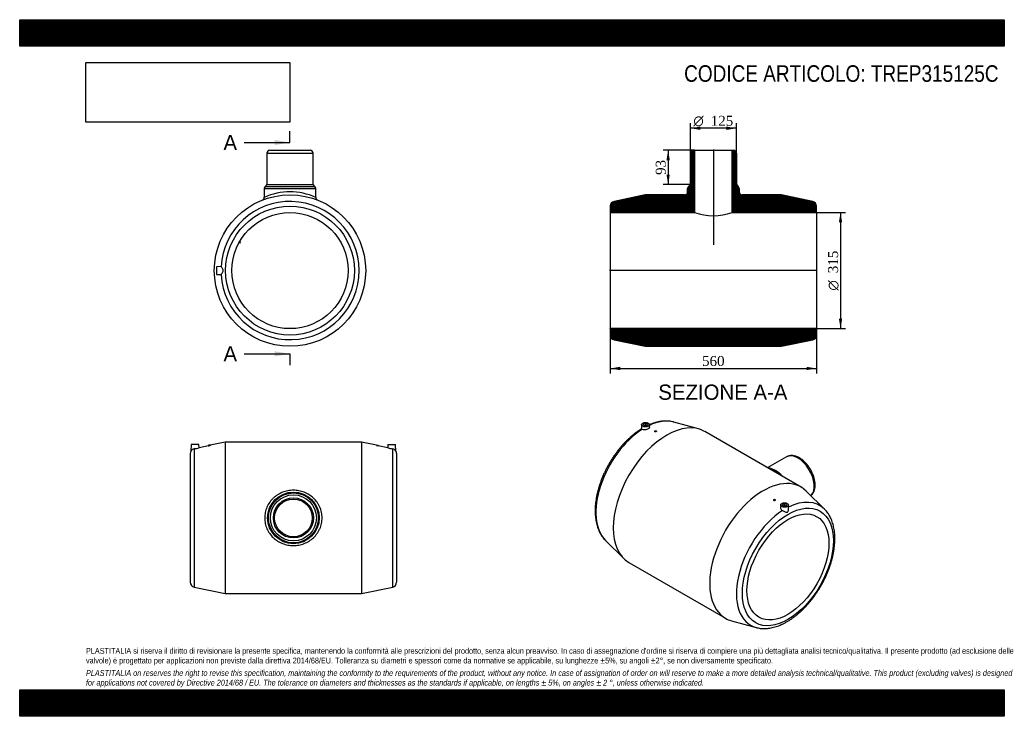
# Model space of a CAD drawing. Header units: millimetres. Extents: x 0 to 2673, y 0 to 1890.
import ezdxf
from ezdxf.enums import TextEntityAlignment as Align
from ezdxf.lldxf.tags import DXFTag

# ---------------------------------------------------------------- set-up
doc = ezdxf.new("R2010")
doc.units = ezdxf.units.MM
doc.header["$LTSCALE"] = 9
for name, color, linetype in [('Default', 7, 'Continuous'), ('DV4_Default', 7, 'Continuous'), ('TREP315125C', 7, 'Continuous')]:
    doc.layers.add(name, color=color, linetype=linetype)
doc.styles.add('SEACAD_Solid_Edge_ANSI', font='seans.ttf')
doc.styles.add('SEACAD_Solid_Edge_ANSI1_Symbols', font='semeca1.ttf')
doc.styles.add('SEACAD_Times_New_Roman', font='times.ttf')
tags = doc.linetypes.add('CENTER2', pattern=[28.575, 19.05, -3.175, 3.175, -3.175]).pattern_tags.tags
tags[10:11] = [DXFTag(74, 4), DXFTag(75, 0), DXFTag(340, '0'), DXFTag(46, 0.0), DXFTag(50, 0.0), DXFTag(44, 0.0), DXFTag(45, 0.0)]
tags[8:9] = [DXFTag(74, 4), DXFTag(75, 0), DXFTag(340, '0'), DXFTag(46, 0.0), DXFTag(50, 0.0), DXFTag(44, 0.0), DXFTag(45, 0.0)]
tags[6:7] = [DXFTag(74, 4), DXFTag(75, 0), DXFTag(340, '0'), DXFTag(46, 0.0), DXFTag(50, 0.0), DXFTag(44, 0.0), DXFTag(45, 0.0)]
tags[4:5] = [DXFTag(74, 4), DXFTag(75, 0), DXFTag(340, '0'), DXFTag(46, 0.0), DXFTag(50, 0.0), DXFTag(44, 0.0), DXFTag(45, 0.0)]
doc.dimstyles.new('ANSImm', dxfattribs={"dimtxt": 27, "dimasz": 27, "dimexe": 13.5, "dimexo": 0, "dimgap": 6.75, "dimtad": 1, "dimdsep": 46, "dimtxsty": 'SEACAD_Times_New_Roman', "dimblk1": '_SE_FILLED', "dimblk2": '_SE_FILLED', "dimsah": 1, "dimcen": 13.5, "dimazin": 0, "dimtfac": 0.85, "dimtdec": 3, "dimtofl": 0, "dimtmove": 0, "dimatfit": 3, "dimfxl": 1, "dimarcsym": 0})
picture_1 = doc.add_image_def('image1.jpg', size_in_pixel=(4302, 1260))

# ---------------------------------------------------------------- blocks, each defined once
blk = doc.blocks.new('SE')
at = {"layer": 'TREP315125C', "color": 7, "linetype": 'Continuous'}
for p, q in [((465.6, 737.8), (464.9, 719.8)), ((486.6, 737.8), (465.6, 737.8)), ((473.4, 725.5), (473.4, 350.8)), ((486.9, 728.6), (486.6, 737.8)), ((512.6, 734.1), (486.8, 728.6)), ((517.6, 735.3), (512.6, 735.3)), ((512.6, 735.3), (512.6, 734.1)), ((558.1, 743.8), (517.5, 735.2)), ((517.6, 735.2), (517.6, 735.3)), ((558.1, 743.8), (558.1, 332.8)), ((928.1, 743.8), (558.1, 743.8)), ((928.1, 743.8), (928.1, 332.8)), ((968.6, 735.2), (928.1, 743.8)), ((968.6, 735.3), (973.6, 735.3)), ((968.6, 735.3), (968.6, 735.2)), ((999.4, 728.6), (973.5, 734.1)), ((973.6, 734.1), (973.6, 735.3)), ((999.6, 737.8), (999.2, 728.6)), ((999.6, 737.8), (1020.6, 737.8)), ((1012.8, 350.8), (1012.8, 725.5)), ((1021.2, 719.8), (1020.6, 737.8)), ((463.1, 713.1), (463.1, 363.5)), ((1023.1, 713.1), (1023.1, 363.5)), ((473.4, 350.8), (558.1, 332.8)), ((928.1, 332.8), (1012.8, 350.8)), ((558.1, 332.8), (928.1, 332.8))]:
    blk.add_line(p, q, dxfattribs=at)
for radius in [70, 67.7, 62.5, 54.5, 51.1]:
    blk.add_circle((743.1, 538.3), radius, dxfattribs=at)
for centre, radius, start, end in [((475.7, 712.9), 12.8, 100.6608, 147.463), ((433, 927.7), 206.2, 281.2756, 285.135), ((1014.7, 939.8), 209.8, 257.3046, 258.7006), ((1053.1, 927.7), 206.2, 254.865, 258.7244), ((1010.4, 712.9), 12.8, 32.537, 79.3392), ((476.1, 713.1), 13, 148.7319, 180), ((1010.1, 713.1), 13, 0, 31.2679), ((476.1, 363.5), 13, 180, 258.0026), ((1010.1, 363.5), 13, 281.9974, 0)]:
    blk.add_arc(centre, radius, start, end, dxfattribs=at)
for points, knots in [([(512.6, 734.1), (512.6, 734.1), (512.6, 734.1), (512.6, 734.1), (512.8, 734.2), (513.8, 734.3), (514.4, 734.5), (515.7, 734.8), (516.4, 734.9), (517.3, 735.1), (517.6, 735.2), (517.6, 735.2)], [0.124246, 0.124246, 0.124246, 0.124246, 0.125, 0.125, 0.25, 0.25, 0.375, 0.375, 0.5, 0.5, 0.6244446, 0.6244446, 0.6244446, 0.6244446]), ([(665.1, 538.3), (665.1, 543.4), (665.6, 548.4), (667.7, 558.2), (669.3, 563.1), (673.3, 572.2), (675.8, 576.6), (680.1, 582.7), (681.7, 584.7), (685, 588.4), (686.7, 590.2), (690.3, 593.6), (692.1, 595.2), (696.1, 598.2), (698.1, 599.7), (704.5, 603.7), (708.9, 605.9), (718.2, 609.6), (723.1, 611), (733, 612.9), (738, 613.3), (745.6, 613.3), (748.1, 613.2), (753.2, 612.8), (755.7, 612.4), (763.1, 611), (767.9, 609.6), (777.3, 605.9), (781.7, 603.6), (790.1, 598.3), (794.1, 595.2), (801.3, 588.4), (804.6, 584.7), (808.9, 578.6), (810.3, 576.4), (812.7, 572.1), (813.9, 569.9), (816.9, 563.1), (818.4, 558.3), (820, 550.9), (820.4, 548.4), (820.9, 543.4), (821.1, 540.8), (821.1, 535.8), (820.9, 533.3), (820.4, 528.3), (820, 525.7), (818.4, 518.3), (816.9, 513.6), (813.9, 506.7), (812.7, 504.4), (810.3, 500), (808.9, 497.9), (804.6, 491.9), (801.3, 488.1), (794.1, 481.2), (790.1, 478.2), (783.8, 474.2), (781.7, 473), (777.2, 470.7), (774.9, 469.7), (767.9, 466.9), (763.1, 465.5), (753.2, 463.7), (748.1, 463.2), (738, 463.2), (733, 463.7), (725.5, 465.1), (723.1, 465.7), (718.2, 467.1), (715.9, 467.9), (711.2, 469.7), (708.9, 470.7), (704.5, 473), (702.3, 474.2), (695.9, 478.2), (692, 481.3), (684.8, 488.1), (681.5, 491.9), (675.8, 500), (673.3, 504.3), (670.2, 511.2), (669.3, 513.6), (667.8, 518.4), (667.2, 520.8), (665.6, 528.2), (665.1, 533.2), (665.1, 538.3)], [0, 0, 0, 0, 0.03125, 0.03125, 0.0625, 0.0625, 0.09375, 0.09375, 0.109375, 0.109375, 0.125, 0.125, 0.140625, 0.140625, 0.15625, 0.15625, 0.1875, 0.1875, 0.21875, 0.21875, 0.25, 0.25, 0.265625, 0.265625, 0.28125, 0.28125, 0.3125, 0.3125, 0.34375, 0.34375, 0.375, 0.375, 0.40625, 0.40625, 0.421875, 0.421875, 0.4375, 0.4375, 0.46875, 0.46875, 0.484375, 0.484375, 0.5, 0.5, 0.515625, 0.515625, 0.53125, 0.53125, 0.5625, 0.5625, 0.578125, 0.578125, 0.59375, 0.59375, 0.625, 0.625, 0.65625, 0.65625, 0.671875, 0.671875, 0.6875, 0.6875, 0.71875, 0.71875, 0.75, 0.75, 0.78125, 0.78125, 0.796875, 0.796875, 0.8125, 0.8125, 0.828125, 0.828125, 0.84375, 0.84375, 0.875, 0.875, 0.90625, 0.90625, 0.9375, 0.9375, 0.953125, 0.953125, 0.96875, 0.96875, 1, 1, 1, 1])]:
    blk.add_open_spline(points, degree=3, knots=knots, dxfattribs=at)
blk = doc.blocks.new('SE1')
at = {"layer": 'TREP315125C', "color": 7, "linetype": 'Continuous'}
for p, q in [((1688.3, 791.6), (1687.8, 779.7)), ((1696.8, 788.8), (1696.8, 788.3)), ((1700.8, 788.3), (1700.8, 788.8)), ((1709.7, 783.4), (1709.3, 791.6)), ((1843, 779.9), (1775.5, 798.3)), ((1723.9, 773.5), (1723.9, 772.6)), ((1728.9, 773.3), (1728.9, 773.5)), ((2121.2, 622), (1859.6, 773)), ((2081.6, 703.7), (2031.1, 674.6)), ((2052.7, 665.9), (2049.1, 668)), ((2185.1, 561.8), (2135.5, 611.1)), ((2046.3, 587.3), (2046.3, 587.1)), ((2051.3, 586.5), (2051.3, 587.3)), ((2065.9, 573.6), (2065.6, 565.5)), ((2074.4, 570.8), (2074.4, 570.3)), ((2078.4, 570.3), (2078.4, 570.8)), ((2087.4, 561.9), (2086.9, 573.6)), ((1590.1, 477.3), (1639.8, 428)), ((1654.1, 417.1), (1915.7, 266.1)), ((1932.3, 259.2), (1999.7, 240.8))]:
    blk.add_line(p, q, dxfattribs=at)
for centre, major_axis, start_param, end_param in [((1756.8, 595.1), (-102.7, -178), 3.141593, 6.283185), ((1696.9, 629.7), (-93.7, -162.4), 3.296942, 3.832522), ((1696.9, 629.7), (-93.7, -162.4), 3.983502, 6.132347), ((1698.8, 788.8), (-2, 0), 2.647628, 6.283185), ((1698.8, 788.8), (-2, 0), 0, 0.493965), ((1696.9, 629.7), (-93.7, -162.4), 3.292431, 3.296942), ((2112.8, 649.6), (-31.3, 54.1), 3.281394, 6.283185), ((2045.1, 610.5), (-35, 60.6), 5.254264, 5.741311), ((2018.4, 444), (-102.7, -178), 2.990755, 6.283185), ((2049.1, 612.8), (-33.8, 58.6), -0.837237, -0.785398), ((2049.1, 612.8), (-33.8, 58.6), 5.096335, 5.445948), ((2052.7, 614.9), (-31.3, 54.1), 5.079865, 5.497787), ((2076.4, 570.8), (2, 0), 0, 3.635557), ((2076.4, 570.8), (2, 0), 5.789221, 6.283185), ((2078.3, 409.4), (-93.7, -162.4), 2.992469, 3.860155), ((2078.3, 409.4), (-93.7, -162.4), -3.292431, -3.290716), ((2078.3, 409.4), (-93.7, -162.4), 3.983502, 6.434023), ((2018.4, 444), (-102.7, -178), 0, 0.150838), ((2078.3, 409.4), (-93.7, -162.4), 0.150838, 0.153933)]:
    blk.add_ellipse(centre, major_axis=major_axis, ratio=0.57735, start_param=start_param, end_param=end_param, dxfattribs=at)
for centre, major_axis in [((1698.8, 791.4), (-10.5, 0)), ((1698.8, 791.4), (-5.75, 0)), ((1726.4, 773.5), (-2.5, 0)), ((2048.8, 587.3), (2.5, 0)), ((2085.6, 405.2), (-87.4, -151.4)), ((2085.6, 405.2), (-78.7, -136.4)), ((2076.4, 573.4), (10.5, 0)), ((2076.4, 573.4), (5.75, 0))]:
    blk.add_ellipse(centre, major_axis=major_axis, ratio=0.57735, dxfattribs=at)
for points, knots in [([(1687.8, 779.8), (1685.6, 778.4), (1681.5, 775.8), (1674.6, 771), (1667.8, 765.8), (1661, 760.2), (1654.3, 754.2), (1647.8, 748), (1641.4, 741.4), (1635.1, 734.5), (1629.1, 727.3), (1623.2, 719.9), (1617.5, 712.3), (1612, 704.4), (1606.7, 696.4), (1601.7, 688.2), (1596.9, 679.8), (1592.4, 671.3), (1588.2, 662.7), (1584.2, 654), (1580.5, 645.2), (1577.2, 636.4), (1574.2, 627.5), (1571.5, 618.7), (1569.1, 609.8), (1567, 601), (1565.4, 592.3), (1564, 583.7), (1563, 575.2), (1562.4, 566.8), (1562.2, 558.5), (1562.3, 550.4), (1562.8, 542.5), (1563.7, 534.8), (1564.9, 527.4), (1566.6, 520.2), (1568.6, 513.3), (1571, 506.8), (1573.7, 500.5), (1576.8, 494.6), (1580.2, 489.1), (1584, 484), (1587.4, 480), (1589.5, 478), (1590.2, 477.2)], [0.0011596, 0.0011596, 0.0011596, 0.0011596, 0.0228881, 0.0471735, 0.0714441, 0.0956965, 0.1199291, 0.1441416, 0.1683347, 0.1925097, 0.2166685, 0.2408132, 0.2649463, 0.2890701, 0.3131874, 0.3373007, 0.3614129, 0.3855264, 0.4096432, 0.4337662, 0.457898, 0.4820414, 0.506199, 0.5303735, 0.5545673, 0.5787827, 0.6030216, 0.6272853, 0.6515745, 0.6758886, 0.7002258, 0.7245819, 0.7489504, 0.7733183, 0.797669, 0.8219824, 0.8462339, 0.8703949, 0.8944348, 0.9183239, 0.942037, 0.9655575, 0.9888807, 1, 1, 1, 1]), ([(1709.7, 783.4), (1709.7, 783.3), (1709.7, 783.1), (1709.5, 782.5), (1709.4, 782.1), (1708.6, 781), (1707.7, 780.3), (1705.3, 778.9), (1703.8, 778.3), (1700.7, 777.4), (1699, 777), (1694.1, 776.6), (1691.1, 777.1), (1689.4, 778.2)], [0.280382, 0.280382, 0.280382, 0.280382, 0.3125, 0.3125, 0.375, 0.375, 0.5, 0.5, 0.625, 0.625, 0.75, 0.75, 1, 1, 1, 1]), ([(1774.9, 798.4), (1773.8, 798.7), (1771.1, 799.5), (1765.9, 800.4), (1759.7, 801), (1753.3, 801.2), (1746.8, 800.9), (1740.1, 800.1), (1733.3, 798.9), (1726.4, 797.2), (1719.5, 795.1), (1713.7, 792.9), (1710.4, 791.5), (1709.3, 791.1)], [0, 0, 0, 0, 0.0422324, 0.1247108, 0.2077362, 0.2913918, 0.3757137, 0.460692, 0.5462771, 0.6323903, 0.7189359, 0.8058137, 0.8443994, 0.8443994, 0.8443994, 0.8443994]), ([(1728.9, 773.3), (1728.9, 773), (1728.6, 772.6), (1727.7, 772.1), (1727, 771.9), (1725.7, 771.7), (1725.1, 771.8), (1724.2, 772.1), (1723.9, 772.3), (1723.9, 772.6)], [0.5, 0.5, 0.5, 0.5, 0.625, 0.625, 0.75, 0.75, 0.875, 0.875, 1, 1, 1, 1]), ([(2159.4, 627.3), (2159.4, 628.3), (2159.3, 630.6), (2159, 634.9), (2158.2, 639.9), (2157.1, 645), (2155.6, 650.1), (2153.8, 655.3), (2151.7, 660.3), (2149.2, 665.3), (2146.5, 670.2), (2143.6, 674.9), (2140.4, 679.4), (2137, 683.7), (2133.4, 687.8), (2129.6, 691.5), (2125.7, 694.9), (2121.7, 698), (2117.5, 700.7), (2113.3, 702.9), (2109.1, 704.8), (2104.8, 706.2), (2100.6, 707), (2096.5, 707.4), (2092.5, 707.3), (2088.7, 706.6), (2085.2, 705.5), (2082.6, 704.4), (2081.5, 703.7), (2081.4, 703.5)], [0, 0, 0, 0, 0.021178, 0.060631, 0.100018, 0.139331, 0.178556, 0.217697, 0.256771, 0.295798, 0.334802, 0.373808, 0.412838, 0.451913, 0.491062, 0.530309, 0.569678, 0.609186, 0.648837, 0.688613, 0.728448, 0.768189, 0.807636, 0.846551, 0.884719, 0.922028, 0.958514, 0.994354, 1, 1, 1, 1]), ([(2051.7, 666.4), (2051.1, 666.8), (2049.3, 668), (2045.7, 669.9), (2041.3, 671.9), (2036.8, 673.4), (2033, 674.3), (2030.7, 674.7), (2029.8, 674.8)], [0, 0, 0, 0, 0.0351431, 0.1387977, 0.2426113, 0.3462797, 0.4494146, 0.5100611, 0.5100611, 0.5100611, 0.5100611]), ([(2148.2, 598.4), (2148.8, 598.9), (2150.3, 600.3), (2152.4, 602.8), (2154.4, 605.9), (2156.1, 609.4), (2157.5, 613.3), (2158.5, 617.4), (2159.2, 621.7), (2159.4, 625.2), (2159.4, 626.9), (2159.4, 627.3)], [0.1539399, 0.1539399, 0.1539399, 0.1539399, 0.2207252, 0.3237721, 0.4281905, 0.5345559, 0.6431222, 0.7537851, 0.8661403, 0.9748942, 1, 1, 1, 1]), ([(2000.1, 240.7), (2000.6, 240.6), (2002.9, 239.9), (2007.5, 239), (2013.6, 238.2), (2020, 237.9), (2026.5, 238.1), (2033.1, 238.7), (2039.8, 239.8), (2046.7, 241.3), (2053.6, 243.3), (2060.6, 245.8), (2067.7, 248.7), (2074.7, 252.1), (2081.8, 255.9), (2088.8, 260.1), (2095.8, 264.7), (2102.7, 269.6), (2109.5, 275), (2116.3, 280.7), (2122.9, 286.8), (2129.4, 293.1), (2135.8, 299.8), (2142, 306.8), (2148, 314), (2153.9, 321.5), (2159.5, 329.2), (2164.9, 337.1), (2170.1, 345.2), (2175.1, 353.5), (2179.8, 361.9), (2184.2, 370.4), (2188.3, 379.1), (2192.2, 387.8), (2195.8, 396.6), (2199, 405.5), (2201.9, 414.3), (2204.5, 423.1), (2206.8, 432), (2208.8, 440.7), (2210.3, 449.4), (2211.6, 458), (2212.4, 466.5), (2212.9, 474.9), (2213.1, 483.1), (2212.8, 491.1), (2212.2, 499), (2211.2, 506.6), (2209.8, 513.9), (2208.1, 521), (2206, 527.8), (2203.5, 534.3), (2200.6, 540.4), (2197.4, 546.2), (2193.9, 551.6), (2190, 556.6), (2186.9, 560.1), (2185.2, 561.7), (2184.9, 562)], [0, 0, 0, 0, 0.004136, 0.021628, 0.039229, 0.05696, 0.074831, 0.092843, 0.110988, 0.129251, 0.147612, 0.16605, 0.184544, 0.203076, 0.22163, 0.240193, 0.258754, 0.277306, 0.295846, 0.314371, 0.332881, 0.351376, 0.369856, 0.388323, 0.406778, 0.425222, 0.443659, 0.462089, 0.480514, 0.498937, 0.51736, 0.535784, 0.554212, 0.572645, 0.591085, 0.609535, 0.627996, 0.646471, 0.664961, 0.683468, 0.701993, 0.720537, 0.739101, 0.757684, 0.776283, 0.794896, 0.813516, 0.832132, 0.85073, 0.869294, 0.887804, 0.906239, 0.924573, 0.942786, 0.96086, 0.978784, 0.996559, 1, 1, 1, 1]), ([(2046.3, 587.1), (2046.3, 587.1), (2046.3, 587.1), (2046.3, 586.6), (2046.6, 586.1), (2047.5, 585.4), (2048.2, 585.1), (2048.8, 585)], [0.748489, 0.748489, 0.748489, 0.748489, 0.75, 0.75, 0.875, 0.875, 1, 1, 1, 1]), ([(2048.8, 585), (2049.5, 585), (2050.2, 585.1), (2051.1, 585.6), (2051.3, 586), (2051.3, 586.5)], [0, 0, 0, 0, 0.125, 0.125, 0.2485531, 0.2485531, 0.2485531, 0.2485531]), ([(2065.6, 565.5), (2065.6, 565.1), (2065.6, 564.7), (2066.1, 561.8), (2068, 559.5), (2070.8, 558)], [0.7069128, 0.7069128, 0.7069128, 0.7069128, 0.75, 0.75, 1, 1, 1, 1]), ([(2070.8, 558), (2073.1, 556.8), (2075.5, 555.6), (2079, 554.3), (2080.1, 553.9), (2082.3, 553.6), (2083.4, 553.7), (2085.2, 554.7), (2085.9, 555.7), (2086.9, 557.9), (2087.2, 559), (2087.4, 560.8), (2087.4, 561.3), (2087.4, 561.9)], [0, 0, 0, 0, 0.25, 0.25, 0.375, 0.375, 0.5, 0.5, 0.625, 0.625, 0.75, 0.75, 0.8107144, 0.8107144, 0.8107144, 0.8107144])]:
    blk.add_open_spline(points, degree=3, knots=knots, dxfattribs=at)
blk.add_open_spline([(1689.4, 778.2), (1688.3, 778.9), (1687.8, 779.4), (1687.8, 779.7)], degree=3, dxfattribs=at)
blk = doc.blocks.new('SE2')
at = {"layer": 'TREP315125C', "color": 7, "linetype": 'Continuous'}
for p, q in [((671.3, 1527.8), (796.3, 1527.8)), ((671.3, 1527.8), (671.3, 1442.8)), ((679.3, 1535.8), (788.3, 1535.8)), ((796.3, 1442.8), (796.3, 1527.8)), ((663.8, 1432), (803.8, 1432)), ((663.8, 1432), (663.8, 1408.1)), ((671.3, 1442.8), (666.1, 1437.6)), ((666.1, 1437.6), (801.4, 1437.6)), ((671.3, 1442.8), (796.3, 1442.8)), ((801.4, 1437.6), (796.3, 1442.8)), ((803.8, 1408.1), (803.8, 1432)), ((596.1, 1285.9), (598.3, 1284.6)), ((599.5, 1286.8), (597.4, 1288)), ((598.3, 1284.6), (599.5, 1286.8)), ((546, 1220.2), (534.3, 1219.8)), ((534.3, 1219.8), (534.3, 1198.8)), ((534.3, 1198.8), (546, 1198.4))]:
    blk.add_line(p, q, dxfattribs=at)
for radius in [205.5, 174.8, 157.5]:
    blk.add_circle((733.8, 1209.3), radius, dxfattribs=at)
for centre, radius, start, end in [((679.3, 1527.8), 8, 90, 180), ((788.3, 1527.8), 8, 0, 90), ((671.8, 1432), 8, 135, 180), ((733.8, 1249.4), 173.4, 66.1836, 113.8164), ((795.8, 1432), 8, 0, 45), ((733.8, 1209.3), 187.5, 183.2378, 176.7622), ((655.8, 1408), 7.97, 294.6353, 0.5972), ((811.7, 1408), 7.93, 179.4635, 245.783)]:
    blk.add_arc(centre, radius, start, end, dxfattribs=at)
for points, knots in [([(546.6, 1219.9), (546.4, 1220.1), (546.2, 1220.2), (546.1, 1220.2), (546, 1220.2), (546, 1220.2)], [0, 0, 0, 0, 0.0625, 0.0625, 0.06949743, 0.06949743, 0.06949743, 0.06949743]), ([(546.6, 1198.7), (547.1, 1199.3), (548.2, 1200.8), (550.1, 1203.5), (550.8, 1204.5), (551.8, 1206.7), (552.3, 1208), (552.3, 1210.6), (551.8, 1211.9), (550.8, 1214.1), (550.1, 1215.1), (548.9, 1216.9), (548.3, 1217.7), (547.2, 1219), (546.8, 1219.6), (546.6, 1219.9)], [0, 0, 0, 0, 0.25, 0.25, 0.375, 0.375, 0.5, 0.5, 0.625, 0.625, 0.75, 0.75, 0.875, 0.875, 1, 1, 1, 1])]:
    blk.add_open_spline(points, degree=3, knots=knots, dxfattribs=at)
blk.add_open_spline([(546, 1198.4), (546.2, 1198.4), (546.4, 1198.5), (546.6, 1198.7)], degree=3, dxfattribs=at)
blk = doc.blocks.new('SE4')
at = {"color": 7, "linetype": 'Continuous', "style": 'SEACAD_Solid_Edge_ANSI'}
blk.add_text('A', height=41.4, dxfattribs=at).set_placement((553.2, 1577.5), align=Align.TOP_LEFT)
blk = doc.blocks.new('SE5')
at = {"color": 7, "linetype": 'Continuous', "style": 'SEACAD_Solid_Edge_ANSI'}
blk.add_text('A', height=41.4, dxfattribs=at).set_placement((553.2, 1004.2), align=Align.TOP_LEFT)
blk = doc.blocks.new('SEANNOT_GROUP')
at = {"linetype": 'Continuous'}
blk.add_hatch(color=7, dxfattribs=at).paths.add_polyline_path([(692.4, 1549.9), (733.8, 1556.8), (692.4, 1563.7)])
at = {"color": 7, "linetype": 'Continuous'}
blk.add_lwpolyline([(609.6, 1556.8), (733.8, 1556.8)], dxfattribs=at)
blk = doc.blocks.new('SEANNOT_GROUP1')
at = {"linetype": 'Continuous'}
blk.add_hatch(color=7, dxfattribs=at).paths.add_polyline_path([(692.4, 976.6), (733.8, 983.5), (692.4, 990.4)])
at = {"color": 7, "linetype": 'Continuous'}
blk.add_lwpolyline([(609.6, 983.5), (733.8, 983.5)], dxfattribs=at)
blk = doc.blocks.new('SE3')
at = {"layer": 'Default', "color": 7, "linetype": 'CENTER2'}
for p, q in [((733.8, 1556.8), (733.8, 1587.9)), ((733.8, 983.5), (733.8, 952.4))]:
    blk.add_line(p, q, dxfattribs=at)
at = {"layer": 'Default', "color": 7, "linetype": 'CENTER2', "const_width": 0.0001}
blk.add_lwpolyline([(733.8, 1556.8), (733.8, 983.5)], dxfattribs=at)
at = {"layer": 'Default'}
for name in ['SE4', 'SEANNOT_GROUP', 'SE5', 'SEANNOT_GROUP1']:
    blk.add_blockref(name, (0, 0), dxfattribs=at)
blk = doc.blocks.new('SE6')
at = {"layer": 'TREP315125C', "linetype": 'Continuous'}
h = blk.add_hatch(dxfattribs=at)
h.set_pattern_fill('LINE', scale=0.629921, angle=45, style=0)
edge = h.paths.add_edge_path()
edge.add_line((1603.2, 1366.8), (1832.1, 1366.8))
edge.add_line((1832.1, 1366.8), (1832.1, 1535.8))
edge.add_line((1832.1, 1535.8), (1828.7, 1535.8))
edge.add_arc((1828.7, 1527.8), 8, 90, 180)
edge.add_line((1820.7, 1527.8), (1820.7, 1442.8))
edge.add_line((1820.7, 1442.8), (1815.5, 1437.6))
edge.add_arc((1821.2, 1432), 8, 135, 180)
edge.add_line((1813.2, 1432), (1813.2, 1422.8))
edge.add_arc((1805.2, 1422.8), 8, 270, 360, ccw=False)
edge.add_line((1805.2, 1414.8), (1698.2, 1414.8))
edge.add_line((1698.2, 1414.8), (1613.5, 1396.8))
edge.add_arc((1616.2, 1384.1), 13, 101.9974, 180)
edge.add_line((1603.2, 1384.1), (1603.2, 1366.8))
h = blk.add_hatch(dxfattribs=at)
h.set_pattern_fill('LINE', scale=0.629921, angle=45, style=0)
edge = h.paths.add_edge_path()
edge.add_line((1934.3, 1366.8), (2163.2, 1366.8))
edge.add_line((2163.2, 1366.8), (2163.2, 1384.1))
edge.add_arc((2150.2, 1384.1), 13, 0, 78.0026)
edge.add_line((2152.9, 1396.8), (2068.2, 1414.8))
edge.add_line((2068.2, 1414.8), (1961.2, 1414.8))
edge.add_arc((1961.2, 1422.8), 8, 180, 270, ccw=False)
edge.add_line((1953.2, 1422.8), (1953.2, 1432))
edge.add_arc((1945.2, 1432), 8, 0, 45)
edge.add_line((1950.8, 1437.6), (1945.7, 1442.8))
edge.add_line((1945.7, 1442.8), (1945.7, 1527.8))
edge.add_arc((1937.7, 1527.8), 8, 0, 90)
edge.add_line((1937.7, 1535.8), (1934.3, 1535.8))
edge.add_line((1934.3, 1535.8), (1934.3, 1366.8))
h = blk.add_hatch(dxfattribs=at)
h.set_pattern_fill('LINE', scale=0.629921, angle=45, style=0)
edge = h.paths.add_edge_path()
edge.add_line((1603.2, 1051.8), (1603.2, 1034.5))
edge.add_arc((1616.2, 1034.5), 13, 180, 258.0026)
edge.add_line((1613.5, 1021.8), (1698.2, 1003.8))
edge.add_line((1698.2, 1003.8), (2068.2, 1003.8))
edge.add_line((2068.2, 1003.8), (2152.9, 1021.8))
edge.add_arc((2150.2, 1034.5), 13, 281.9974, 360)
edge.add_line((2163.2, 1034.5), (2163.2, 1051.8))
edge.add_line((2163.2, 1051.8), (1603.2, 1051.8))
at = {"layer": 'DV4_Default', "color": 7, "linetype": 'CENTER2'}
for p, q in [((1883.2, 1537.5), (1883.2, 1279.3)), ((2164.9, 1209.3), (1601.4, 1209.3))]:
    blk.add_line(p, q, dxfattribs=at)
at = {"layer": 'TREP315125C', "color": 7, "linetype": 'Continuous'}
for p, q in [((1820.7, 1442.8), (1820.7, 1527.8)), ((1828.7, 1535.8), (1832.1, 1535.8)), ((1832.1, 1535.8), (1934.3, 1535.8)), ((1832.1, 1535.8), (1832.1, 1366.8)), ((1934.3, 1366.8), (1934.3, 1535.8)), ((1934.3, 1535.8), (1937.7, 1535.8)), ((1945.7, 1527.8), (1945.7, 1442.8)), ((1813.2, 1422.8), (1813.2, 1432)), ((1815.5, 1437.6), (1820.7, 1442.8)), ((1945.7, 1442.8), (1950.8, 1437.6)), ((1953.2, 1432), (1953.2, 1422.8)), ((1698.2, 1414.8), (1613.5, 1396.8)), ((1805.2, 1414.8), (1698.2, 1414.8)), ((2068.2, 1414.8), (1961.2, 1414.8)), ((2152.9, 1396.8), (2068.2, 1414.8)), ((1603.2, 1384.1), (1603.2, 1366.8)), ((1603.2, 1366.8), (1603.2, 1051.8)), ((1603.2, 1366.8), (1832.1, 1366.8)), ((1934.3, 1366.8), (2163.2, 1366.8)), ((2163.2, 1366.8), (2163.2, 1384.1)), ((2163.2, 1366.8), (2163.2, 1051.8)), ((1603.2, 1051.8), (1603.2, 1034.5)), ((2163.2, 1051.8), (1603.2, 1051.8)), ((2163.2, 1034.5), (2163.2, 1051.8)), ((1613.5, 1021.8), (1698.2, 1003.8)), ((2068.2, 1003.8), (2152.9, 1021.8)), ((1698.2, 1003.8), (2068.2, 1003.8))]:
    blk.add_line(p, q, dxfattribs=at)
for centre, radius, start, end in [((1828.7, 1527.8), 8, 90, 180), ((1937.7, 1527.8), 8, 0, 90), ((1805.2, 1422.8), 8, 270, 0), ((1821.2, 1432), 8, 135, 180), ((1945.2, 1432), 8, 0, 45), ((1961.2, 1422.8), 8, 180, 270), ((1616.2, 1384.1), 13, 101.9974, 180), ((2150.2, 1384.1), 13, 0, 78.0026), ((1883.2, 1516.1), 157.8, 251.1098, 288.8902), ((1616.2, 1034.5), 13, 180, 258.0026), ((2150.2, 1034.5), 13, 281.9974, 0)]:
    blk.add_arc(centre, radius, start, end, dxfattribs=at)
blk = doc.blocks.new('DMBLK3')
at = {"layer": 'Default', "linetype": 'Continuous'}
for points in [[(1630.2, 939.2), (1630.2, 948.2), (1603.2, 943.7)], [(2136.2, 939.2), (2163.2, 943.7), (2136.2, 948.2)]]:
    blk.add_hatch(color=7, dxfattribs=at).paths.add_polyline_path(points)
at = {"layer": 'Default', "color": 7, "linetype": 'Continuous'}
for p, q in [((1603.2, 1051.8), (1603.2, 930.2)), ((2163.2, 1051.8), (2163.2, 930.2)), ((1603.2, 943.7), (2163.2, 943.7))]:
    blk.add_line(p, q, dxfattribs=at)
at = {"layer": 'Default', "color": 7, "linetype": 'Continuous', "style": 'SEACAD_Times_New_Roman'}
blk.add_text('560', height=27, dxfattribs=at).set_placement((1852.4, 977.5), align=Align.TOP_LEFT)
blk = doc.blocks.new('_SE_FILLED')
at = {"color": 0}
blk.add_line((0, 0), (-1, 0), dxfattribs=at)
blk.add_solid([(0, 0), (-1, -0.1665), (-1, 0.1665), (0, 0)], dxfattribs=at)
blk = doc.blocks.new('GDimGGroup')
at = {"layer": 'Default', "linetype": 'Continuous'}
for points in [[(2232.9, 1339.8), (2228.4, 1366.8), (2223.9, 1339.8)], [(2232.9, 1078.8), (2223.9, 1078.8), (2228.4, 1051.8)]]:
    blk.add_hatch(color=7, dxfattribs=at).paths.add_polyline_path(points)
at = {"layer": 'Default', "color": 7, "linetype": 'Continuous'}
for p, q in [((2163.2, 1366.8), (2241.9, 1366.8)), ((2228.4, 1366.8), (2228.4, 1051.8)), ((2163.2, 1051.8), (2241.9, 1051.8))]:
    blk.add_line(p, q, dxfattribs=at)
for s, style, p in [('315', 'SEACAD_Times_New_Roman', (2194.7, 1202.1)), ('O', 'SEACAD_Solid_Edge_ANSI1_Symbols', (2194.7, 1155.1))]:
    blk.add_text(s, height=27, rotation=90, dxfattribs=dict(at, style=style)).set_placement(p, align=Align.TOP_LEFT)
blk = doc.blocks.new('DMBLK4')
at = {"layer": 'Default', "linetype": 'Continuous'}
for points in [[(1755.9, 1508.8), (1764.9, 1508.8), (1760.4, 1535.8)], [(1755.9, 1469.8), (1760.4, 1442.8), (1764.9, 1469.8)]]:
    blk.add_hatch(color=7, dxfattribs=at).paths.add_polyline_path(points)
at = {"layer": 'Default', "color": 7, "linetype": 'Continuous'}
for p, q in [((1832.1, 1535.8), (1746.9, 1535.8)), ((1760.4, 1535.8), (1760.4, 1442.8)), ((1820.7, 1442.8), (1746.9, 1442.8))]:
    blk.add_line(p, q, dxfattribs=at)
at = {"layer": 'Default', "color": 7, "linetype": 'Continuous', "style": 'SEACAD_Times_New_Roman'}
blk.add_text('93', height=27, rotation=90, dxfattribs=at).set_placement((1726.7, 1468.8), align=Align.TOP_LEFT)
blk = doc.blocks.new('GDimGGroup1')
at = {"layer": 'Default', "linetype": 'Continuous'}
for points in [[(1847.7, 1600), (1820.7, 1595.5), (1847.7, 1591)], [(1918.7, 1600), (1918.7, 1591), (1945.7, 1595.5)]]:
    blk.add_hatch(color=7, dxfattribs=at).paths.add_polyline_path(points)
at = {"layer": 'Default', "color": 7, "linetype": 'Continuous'}
for p, q in [((1820.7, 1527.8), (1820.7, 1609)), ((1945.7, 1527.8), (1945.7, 1609)), ((1945.7, 1595.5), (1820.7, 1595.5))]:
    blk.add_line(p, q, dxfattribs=at)
for s, style, p in [('O', 'SEACAD_Solid_Edge_ANSI1_Symbols', (1828.9, 1629.2)), ('125', 'SEACAD_Times_New_Roman', (1875.9, 1629.2))]:
    blk.add_text(s, height=27, dxfattribs=dict(at, style=style)).set_placement(p, align=Align.TOP_LEFT)

msp = doc.modelspace()

# ---------------------------------------------------------------- hatches: boundary and pattern name
at = {"layer": 'Default', "linetype": 'Continuous'}
h = msp.add_hatch(dxfattribs=at)
h.set_pattern_fill('LINE', scale=0.629921, angle=45, style=0)
h.paths.add_polyline_path([(2673, 1818), (2673, 1890), (0, 1890), (0, 1818)])
for points in [[(2673, 1818), (2673, 1890), (0, 1890), (0, 1818)], [(2673, 0), (2673, 72), (0, 72), (0, 0)]]:
    msp.add_hatch(color=7, dxfattribs=at).paths.add_polyline_path(points)
h = msp.add_hatch(dxfattribs=at)
h.set_pattern_fill('LINE', scale=0.629921, angle=45, style=0)
h.paths.add_polyline_path([(2673, 0), (2673, 72), (0, 72), (0, 0)])

# ---------------------------------------------------------------- linework, layer by layer
at = {"layer": 'Default', "color": 7, "linetype": 'Continuous'}
for p, q in [((0, 1890), (2673, 1890)), ((0, 1818), (0, 1890)), ((2673, 1890), (2673, 1818)), ((2673, 1818), (0, 1818)), ((0, 72), (2673, 72)), ((0, 0), (0, 72)), ((2673, 72), (2673, 0)), ((2673, 0), (0, 0))]:
    msp.add_line(p, q, dxfattribs=at)

# ---------------------------------------------------------------- block references
at = {"layer": 'Default'}
for name in ['GDimGGroup1', 'SE3', 'SE2', 'SE6', 'GDimGGroup', 'SE1', 'SE']:
    msp.add_blockref(name, (0, 0), dxfattribs=at)

# ---------------------------------------------------------------- texts
at = {"layer": 'Default', "color": 7, "linetype": 'Continuous', "style": 'SEACAD_Solid_Edge_ANSI'}
msp.add_text('SEZIONE A-A', height=41.4, dxfattribs=at).set_placement((1733.617, 900.139), align=Align.TOP_LEFT)
at = {"layer": 'Default', "attachment_point": 1}
for s, insert, char_height, width in [('{\\fArial Narrow|b0||i0||c0|p34;\\C7;\\H45.;\\W1.;CODICE ARTICOLO: TREP315125C}', (1803.809, 1766.452), 45, 867.9903), ("{\\fArial Narrow|b0||i0||c0|p34;\\C7;\\H15.75;\\W1.;PLASTITALIA si riserva il diritto di revisionare la presente specifica, mantenendo la conformità alle prescrizioni del prodotto, senza alcun preavviso. In caso di assegnazione d'ordine si riserva di compiere una più dettagliata analisi tecnico/qualitativa. Il presente prodotto (ad esclusione delle \\P}{\\fArial Narrow|b0||i0||c0|p34;\\C7;\\H15.75;\\W1.;valvole) è progettato per applicazioni non previste dalla direttiva 2014/68/EU. Tolleranza su diametri e spessori come da normative se applicabile, su lunghezze ±5%, su angoli ±2°, se non diversamente specificato.\\P}{\\fArial Narrow|b0||i0||c0|p34;\\C7;\\H4.5;\\W1.;   \\P}{\\fArial Narrow|b0||i1||c0|p34;\\C7;\\H15.75;\\W1.;PLASTITALIA on reserves the right to revise this specification, maintaining the conformity to the requirements of the product, without any notice. In case of assignation of order on will reserve to make a more detailed analysis technical/qualitative. This product (excluding valves) is designed \\P}{\\fArial Narrow|b0||i1||c0|p34;\\C7;\\H15.75;\\W1.;for applications not covered by Directive 2014/68 / EU. The tolerance on diameters and thicknesses as the standards if applicable, on lengths ± 5%, on angles ± 2 °, unless otherwise indicated.\\P}", (180, 185.421), 15.75, 2313)]:
    msp.add_mtext(s, dxfattribs=dict(at, insert=insert, char_height=char_height, width=width))

# ---------------------------------------------------------------- dimensions: what is measured, and where the dimension line sits
at = {"layer": 'Default', "color": 7, "linetype": 'Continuous'}
for base, p1, p2, angle, picture, middle, dimtype in [((1760.431, 1442.794), (1832.054, 1535.794), (1820.654, 1442.794), 90, 'DMBLK4', (1760.431, 1489.294), 160), ((1603.154, 943.725), (1603.154, 1051.794), (2163.154, 1051.794), 0, 'DMBLK3', (1883.154, 943.725), 161)]:
    dim = msp.add_linear_dim(base=base, p1=p1, p2=p2, angle=angle, text='\\A1;<>', dimstyle='ANSImm', dxfattribs=at)
    dim.commit()
    dim.dimension.update_dxf_attribs({"geometry": picture, "text_midpoint": middle, "dimtype": dimtype})

# ---------------------------------------------------------------- pictures from other files: only their frames are drawn
image = msp.add_image(picture_1, insert=(180, 1611.929), size_in_units=(553.114, 162))
image.dxf.flags = 7

doc.saveas('drawing.dxf')
